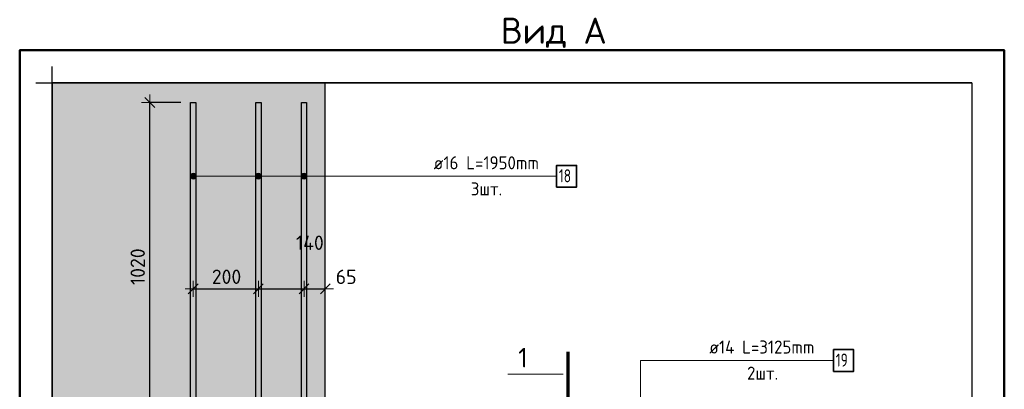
# Model space of a CAD drawing. Header units: millimetres. Extents: x -17997 to 37135, y 45383 to 72408.
# Tile 49 of 67: x 28939 to 31959, y 56308 to 57442. Entities that reach past the tile are written whole.
import ezdxf

# ---------------------------------------------------------------- set-up
doc = ezdxf.new("R2010")
doc.units = ezdxf.units.MM
doc.header["$PDMODE"] = 65
for name, color, linetype, lineweight in [('Standard', 7, 'Continuous', 25), ('Арм.стержн.горизонт. 2', 202, 'Continuous', 35), ('Размерная линия_ общее', 7, 'Continuous', 13)]:
    doc.layers.add(name, color=color, linetype=linetype, lineweight=lineweight)
doc.layers.add('Арм.стержн. вертикальными 2', color=7, linetype='Continuous', lineweight=35, true_color=0x006e00)
doc.styles.add('ISOCPEUR', font='ISOCPEUR')
doc.dimstyles.new('DIMSTYLE_11', dxfattribs={"dimtxt": 44, "dimasz": 50, "dimexe": 0, "dimexo": 0, "dimgap": 22, "dimtad": 2, "dimdec": 0, "dimrnd": 5, "dimzin": 12, "dimdsep": 46, "dimtxsty": 'ISOCPEUR', "dimblk1": 'ALL_ML_STRICH', "dimblk2": 'ALL_ML_STRICH', "dimsah": 1, "dimcen": 0, "dimclrd": 7, "dimclre": 256, "dimclrt": 7, "dimadec": 0, "dimazin": 0, "dimtfac": 1, "dimtdec": 0, "dimtix": 1, "dimtmove": 2, "dimatfit": 3, "dimfxl": 0, "dimtvp": 1.2, "dimtzin": 0, "dimlwd": 0, "dimlwe": -3, "dimarcsym": 0})
doc.dimstyles.new('DIMSTYLE_3', dxfattribs={"dimtxt": 44, "dimasz": 50, "dimexe": 0, "dimexo": 0, "dimgap": 22, "dimtad": 2, "dimdec": 0, "dimrnd": 5, "dimzin": 12, "dimdsep": 46, "dimtxsty": 'ISOCPEUR', "dimblk1": 'ALL_ML_STRICH', "dimblk2": 'ALL_ML_STRICH', "dimsah": 1, "dimcen": 0, "dimclrd": 7, "dimclre": 256, "dimclrt": 7, "dimadec": 0, "dimazin": 0, "dimtfac": 1, "dimtdec": 0, "dimtix": 1, "dimtmove": 2, "dimatfit": 3, "dimfxl": 0, "dimtzin": 0, "dimlwd": 0, "dimlwe": -3, "dimarcsym": 0})

# ---------------------------------------------------------------- blocks, each defined once
blk = doc.blocks.new('ALL_ML_STRICH')
at = {"color": 0, "linetype": 'ByBlock', "lineweight": -2}
for p, q in [((-1, 0), (0.5, 0)), ((-0.3, -0.3), (0.3, 0.3)), ((0, -0.5), (0, 0.5))]:
    blk.add_line(p, q, dxfattribs=at)
blk = doc.blocks.new('*D222')
at = {"layer": 'DEFPOINTS', "color": 7, "linetype": 'Continuous', "lineweight": 13, "transparency": 33554687}
for p in [(29452.8, 57187.8), (29315.8, 56167.8), (29337.6, 56167.8)]:
    blk.add_point(p, dxfattribs=at)
at = {"layer": 'Размерная линия_ общее', "color": 253, "linetype": 'Continuous', "lineweight": -2, "true_color": 0xa0a0a0, "transparency": 33554687}
for p, q in [((29432.8, 57187.8), (29337.6, 57187.8)), ((29335.8, 56167.8), (29337.6, 56167.8))]:
    blk.add_line(p, q, dxfattribs=at)
at = {"layer": 'Размерная линия_ общее', "color": 7, "linetype": 'Continuous', "lineweight": -2, "transparency": 33554687}
blk.add_line((29337.6, 56167.8), (29337.6, 57187.8), dxfattribs=at)
at = {"layer": 'Размерная линия_ общее', "color": 7, "linetype": 'Continuous', "lineweight": 13, "transparency": 33554687, "xscale": 50, "yscale": 50, "zscale": 50}
for p, rotation in [((29337.6, 57187.8), 90), ((29337.6, 56167.8), 270)]:
    blk.add_blockref('ALL_ML_STRICH', p, dxfattribs=dict(at, rotation=rotation))
at = {"layer": 'Размерная линия_ общее', "color": 7, "linetype": 'Continuous', "lineweight": 13, "transparency": 33554687, "insert": (29300.6, 56684.4), "char_height": 44, "width": 176, "attachment_point": 5, "rotation": 90, "style": 'ISOCPEUR'}
blk.add_mtext('\\A1;{1020}', dxfattribs=at)
blk = doc.blocks.new('*D225')
at = {"layer": 'DEFPOINTS', "color": 7, "linetype": 'Continuous', "lineweight": 13, "transparency": 33554687}
for p in [(29470.8, 56659.6), (29670.8, 56651.1), (29470.8, 56616.5)]:
    blk.add_point(p, dxfattribs=at)
at = {"layer": 'Размерная линия_ общее', "color": 253, "linetype": 'Continuous', "lineweight": -2, "true_color": 0xa0a0a0, "transparency": 33554687}
for p, q in [((29470.8, 56616.5), (29470.8, 56616.5)), ((29670.8, 56616.5), (29670.8, 56616.5))]:
    blk.add_line(p, q, dxfattribs=at)
at = {"layer": 'Размерная линия_ общее', "color": 7, "linetype": 'Continuous', "lineweight": -2, "transparency": 33554687}
blk.add_line((29470.8, 56616.5), (29670.8, 56616.5), dxfattribs=at)
at = {"layer": 'Размерная линия_ общее', "color": 7, "linetype": 'Continuous', "lineweight": 13, "transparency": 33554687, "xscale": 50, "yscale": 50, "zscale": 50, "rotation": 180}
blk.add_blockref('ALL_ML_STRICH', (29470.8, 56616.5), dxfattribs=at)
at = {"layer": 'Размерная линия_ общее', "color": 7, "linetype": 'Continuous', "lineweight": 13, "transparency": 33554687, "xscale": 50, "yscale": 50, "zscale": 50}
blk.add_blockref('ALL_ML_STRICH', (29670.8, 56616.5), dxfattribs=at)
at = {"layer": 'Размерная линия_ общее', "color": 7, "linetype": 'Continuous', "lineweight": 13, "transparency": 33554687, "insert": (29573, 56653.5), "char_height": 44, "width": 132, "attachment_point": 5, "style": 'ISOCPEUR'}
blk.add_mtext('\\A1;{200}', dxfattribs=at)
blk = doc.blocks.new('*D226')
at = {"layer": 'DEFPOINTS', "color": 7, "linetype": 'Continuous', "lineweight": 13, "transparency": 33554687}
for p in [(29670.8, 56651.1), (29810.8, 56635.2), (29670.8, 56616.5)]:
    blk.add_point(p, dxfattribs=at)
at = {"layer": 'Размерная линия_ общее', "color": 253, "linetype": 'Continuous', "lineweight": -2, "true_color": 0xa0a0a0, "transparency": 33554687}
for p, q in [((29670.8, 56616.5), (29670.8, 56616.5)), ((29810.8, 56616.5), (29810.8, 56616.5))]:
    blk.add_line(p, q, dxfattribs=at)
at = {"layer": 'Размерная линия_ общее', "color": 7, "linetype": 'Continuous', "lineweight": -2, "transparency": 33554687}
blk.add_line((29670.8, 56616.5), (29810.8, 56616.5), dxfattribs=at)
at = {"layer": 'Размерная линия_ общее', "color": 7, "linetype": 'Continuous', "lineweight": 13, "transparency": 33554687, "xscale": 50, "yscale": 50, "zscale": 50, "rotation": 180}
blk.add_blockref('ALL_ML_STRICH', (29670.8, 56616.5), dxfattribs=at)
at = {"layer": 'Размерная линия_ общее', "color": 7, "linetype": 'Continuous', "lineweight": 13, "transparency": 33554687, "xscale": 50, "yscale": 50, "zscale": 50}
blk.add_blockref('ALL_ML_STRICH', (29810.8, 56616.5), dxfattribs=at)
at = {"layer": 'Размерная линия_ общее', "color": 7, "linetype": 'Continuous', "lineweight": 13, "transparency": 33554687, "insert": (29828.6, 56757.8), "char_height": 44, "width": 132, "attachment_point": 5, "style": 'ISOCPEUR'}
blk.add_mtext('\\A1;{140}', dxfattribs=at)
blk = doc.blocks.new('*D227')
at = {"layer": 'DEFPOINTS', "color": 7, "linetype": 'Continuous', "lineweight": 13, "transparency": 33554687}
for p in [(29810.8, 56635.2), (29875.8, 56635.2), (29810.8, 56616.5)]:
    blk.add_point(p, dxfattribs=at)
at = {"layer": 'Размерная линия_ общее', "color": 253, "linetype": 'Continuous', "lineweight": -2, "true_color": 0xa0a0a0, "transparency": 33554687}
for p, q in [((29810.8, 56616.5), (29810.8, 56616.5)), ((29875.8, 56616.5), (29875.8, 56616.5))]:
    blk.add_line(p, q, dxfattribs=at)
at = {"layer": 'Размерная линия_ общее', "color": 7, "linetype": 'Continuous', "lineweight": -2, "transparency": 33554687}
blk.add_line((29810.8, 56616.5), (29875.8, 56616.5), dxfattribs=at)
at = {"layer": 'Размерная линия_ общее', "color": 7, "linetype": 'Continuous', "lineweight": 13, "transparency": 33554687, "xscale": 50, "yscale": 50, "zscale": 50, "rotation": 180}
blk.add_blockref('ALL_ML_STRICH', (29810.8, 56616.5), dxfattribs=at)
at = {"layer": 'Размерная линия_ общее', "color": 7, "linetype": 'Continuous', "lineweight": 13, "transparency": 33554687, "xscale": 50, "yscale": 50, "zscale": 50}
blk.add_blockref('ALL_ML_STRICH', (29875.8, 56616.5), dxfattribs=at)
at = {"layer": 'Размерная линия_ общее', "color": 7, "linetype": 'Continuous', "lineweight": 13, "transparency": 33554687, "insert": (29940, 56653.3), "char_height": 44, "width": 88, "attachment_point": 5, "style": 'ISOCPEUR'}
blk.add_mtext('\\A1;{65}', dxfattribs=at)

msp = doc.modelspace()

# ---------------------------------------------------------------- hatches: boundary and pattern name
at = {"linetype": 'Continuous', "lineweight": 13, "transparency": 33554687}
msp.add_hatch(color=7, dxfattribs=at).paths.add_polyline_path([(29875.8, 57247.8), (29038.6, 57247.8), (29038.6, 56167.8), (29875.8, 56167.8)])
at = {"layer": 'Арм.стержн. вертикальными 2', "linetype": 'Continuous', "lineweight": 13, "transparency": 33554687}
for points in [[(29463, 56957.2), (29463, 56966.2), (29461.8, 56961.7)], [(29466.3, 56953.9), (29466.3, 56969.4), (29463, 56966.2)], [(29466.3, 56953.9), (29463, 56966.2), (29463, 56957.2)], [(29470.8, 56952.7), (29470.8, 56970.7), (29466.3, 56969.4)], [(29470.8, 56952.7), (29466.3, 56969.4), (29466.3, 56953.9)], [(29475.3, 56953.9), (29475.3, 56969.4), (29470.8, 56970.7)], [(29475.3, 56953.9), (29470.8, 56970.7), (29470.8, 56952.7)], [(29478.5, 56957.2), (29478.5, 56966.2), (29475.3, 56969.4)], [(29478.5, 56957.2), (29475.3, 56969.4), (29475.3, 56953.9)], [(29478.5, 56966.2), (29478.5, 56957.2), (29479.8, 56961.7)], [(29663, 56957.2), (29663, 56966.2), (29661.8, 56961.7)], [(29666.3, 56953.9), (29666.3, 56969.4), (29663, 56966.2)], [(29666.3, 56953.9), (29663, 56966.2), (29663, 56957.2)], [(29670.8, 56952.7), (29670.8, 56970.7), (29666.3, 56969.4)], [(29670.8, 56952.7), (29666.3, 56969.4), (29666.3, 56953.9)], [(29675.3, 56953.9), (29675.3, 56969.4), (29670.8, 56970.7)], [(29675.3, 56953.9), (29670.8, 56970.7), (29670.8, 56952.7)], [(29678.5, 56957.2), (29678.5, 56966.2), (29675.3, 56969.4)], [(29678.5, 56957.2), (29675.3, 56969.4), (29675.3, 56953.9)], [(29678.5, 56966.2), (29678.5, 56957.2), (29679.8, 56961.7)], [(29803, 56957.2), (29803, 56966.2), (29801.8, 56961.7)], [(29806.3, 56953.9), (29806.3, 56969.4), (29803, 56966.2)], [(29806.3, 56953.9), (29803, 56966.2), (29803, 56957.2)], [(29810.8, 56952.7), (29810.8, 56970.7), (29806.3, 56969.4)], [(29810.8, 56952.7), (29806.3, 56969.4), (29806.3, 56953.9)], [(29815.3, 56953.9), (29815.3, 56969.4), (29810.8, 56970.7)], [(29815.3, 56953.9), (29810.8, 56970.7), (29810.8, 56952.7)], [(29818.5, 56957.2), (29818.5, 56966.2), (29815.3, 56969.4)], [(29818.5, 56957.2), (29815.3, 56969.4), (29815.3, 56953.9)], [(29818.5, 56966.2), (29818.5, 56957.2), (29819.8, 56961.7)]]:
    msp.add_hatch(color=7, dxfattribs=at).paths.add_polyline_path(points)

# ---------------------------------------------------------------- linework, layer by layer
at = {"color": 7, "linetype": 'Continuous', "lineweight": 25, "transparency": 33554687}
for p, q in [((29038.6, 56117.8), (29038.6, 57297.8)), ((28988.6, 57247.8), (29925.8, 57247.8)), ((29875.8, 56167.8), (29875.8, 57247.8))]:
    msp.add_line(p, q, dxfattribs=at)
at = {"color": 52, "linetype": 'Continuous', "lineweight": -3, "transparency": 33554687}
for p, q in [((29038.6, 57247.8), (29038.6, 52797.8)), ((29038.6, 57247.8), (29038.6, 52797.8)), ((29038.6, 57247.8), (31858.6, 57247.8)), ((31858.6, 57247.8), (29038.6, 57247.8)), ((31858.6, 57247.8), (31858.6, 52797.8)), ((31858.6, 57247.8), (31858.6, 52797.8))]:
    msp.add_line(p, q, dxfattribs=at)
at = {"layer": 'Standard', "color": 7, "linetype": 'Continuous', "lineweight": 70, "transparency": 33554687}
msp.add_line((30621.3, 56262.7), (30621.3, 56423.5), dxfattribs=at)
at = {"layer": 'Standard', "color": 7, "linetype": 'Continuous', "lineweight": 13, "transparency": 33554687}
msp.add_line((30605.3, 56355), (30435.7, 56355), dxfattribs=at)
at = {"layer": 'Standard', "color": 7, "linetype": 'Continuous', "lineweight": 50, "transparency": 33554687}
msp.add_lwpolyline([(28938.6, 52697.8), (31958.6, 52697.8), (31958.6, 57347.8), (28938.6, 57347.8), (28938.6, 52697.8)], dxfattribs=at)
at = {"layer": 'Арм.стержн. вертикальными 2', "color": 7, "linetype": 'Continuous', "lineweight": 13, "transparency": 33554687}
for p, q in [((29461.8, 56961.7), (29461.8, 56961.7)), ((29470.8, 56970.7), (29470.8, 56970.7)), ((29999.6, 56961.7), (29470.8, 56961.7)), ((29479.8, 56961.7), (29479.8, 56961.7)), ((29661.8, 56961.7), (29661.8, 56961.7)), ((29670.8, 56970.7), (29670.8, 56970.7)), ((29999.6, 56961.7), (29670.8, 56961.7)), ((29679.8, 56961.7), (29679.8, 56961.7)), ((29801.8, 56961.7), (29801.8, 56961.7)), ((29810.8, 56970.7), (29810.8, 56970.7)), ((29999.6, 56961.7), (29810.8, 56961.7)), ((29819.8, 56961.7), (29819.8, 56961.7)), ((29999.6, 56961.7), (30585.6, 56961.7)), ((29470.8, 56952.7), (29470.8, 56952.7)), ((29670.8, 56952.7), (29670.8, 56952.7)), ((29810.8, 56952.7), (29810.8, 56952.7))]:
    msp.add_line(p, q, dxfattribs=at)
at = {"layer": 'Арм.стержн. вертикальными 2', "color": 7, "linetype": 'Continuous', "lineweight": 25, "transparency": 33554687}
for points in [[(29478.8, 57187.8), (29478.8, 55237.8), (29462.8, 55237.8), (29462.8, 57187.8), (29478.8, 57187.8)], [(29678.8, 57187.8), (29678.8, 55237.8), (29662.8, 55237.8), (29662.8, 57187.8), (29678.8, 57187.8)], [(29818.8, 57187.8), (29818.8, 55237.8), (29802.8, 55237.8), (29802.8, 57187.8), (29818.8, 57187.8)]]:
    msp.add_lwpolyline(points, dxfattribs=at)
at = {"layer": 'Арм.стержн. вертикальными 2', "color": 7, "linetype": 'Continuous', "lineweight": 35, "transparency": 33554687}
msp.add_lwpolyline([(30585.6, 56928.3), (30646.9, 56928.3), (30646.9, 56995), (30585.6, 56995), (30585.6, 56928.3)], dxfattribs=at)
at = {"layer": 'Арм.стержн. вертикальными 2', "color": 7, "linetype": 'Continuous', "lineweight": 13, "transparency": 33554687}
for centre in [(29470.8, 56961.7), (29670.8, 56961.7), (29810.8, 56961.7)]:
    msp.add_circle(centre, 9, dxfattribs=at)
at = {"layer": 'Арм.стержн.горизонт. 2', "color": 7, "linetype": 'Continuous', "lineweight": 13, "transparency": 33554687}
for q in [(30842.8, 55775.8), (31434.8, 56396.7), (30842.8, 55575.8)]:
    msp.add_line((30842.8, 56396.7), q, dxfattribs=at)
at = {"layer": 'Арм.стержн.горизонт. 2', "color": 7, "linetype": 'Continuous', "lineweight": 35, "transparency": 33554687}
msp.add_lwpolyline([(31434.8, 56363.3), (31496.2, 56363.3), (31496.2, 56430), (31434.8, 56430), (31434.8, 56363.3)], dxfattribs=at)

# ---------------------------------------------------------------- texts
at = {"layer": 'Standard', "color": 7, "linetype": 'Continuous', "lineweight": 13, "transparency": 33554687, "style": 'ISOCPEUR'}
for s, insert, char_height, width, attachment_point in [('\\A1;{\\fISOCPEUR|i0|b0;\\H80.000000;\\W1.000000;\\C7;Вид А}\\P', (30576.8, 57401.7), 80, 333.949, 5), ('\\A1;{\\fISOCPEUR|i0|b0;\\H60.000000;\\W1.000000;\\C7;1}\\P', (30467.4, 56375.6), 60, 46.667, 7)]:
    msp.add_mtext(s, dxfattribs=dict(at, insert=insert, char_height=char_height, width=width, attachment_point=attachment_point))
at = {"layer": 'Арм.стержн. вертикальными 2', "color": 7, "linetype": 'Continuous', "lineweight": 25, "transparency": 33554687, "char_height": 40, "attachment_point": 7, "style": 'ISOCPEUR'}
for s, insert, width in [('\\W0.94;ø16 L=1950mm ', (30208.2, 56983), 382.615), ('\\W0.75;18', (30592.2, 56943), 62.971), ('\\W0.94;3шт. ', (30322.2, 56903), 154.838)]:
    msp.add_mtext(s, dxfattribs=dict(at, insert=insert, width=width))
at = {"layer": 'Арм.стержн.горизонт. 2', "color": 7, "linetype": 'Continuous', "lineweight": 25, "transparency": 33554687, "char_height": 40, "attachment_point": 7, "style": 'ISOCPEUR'}
for s, insert, width in [('\\W0.94;ø14 L=3125mm ', (31053.5, 56418), 386.635), ('\\W0.75;19', (31441.5, 56378), 62.971), ('\\W0.94;2шт. ', (31169.5, 56338), 154.838)]:
    msp.add_mtext(s, dxfattribs=dict(at, insert=insert, width=width))

# ---------------------------------------------------------------- dimensions: what is measured, and where the dimension line sits
at = {"layer": 'Размерная линия_ общее', "color": 7, "linetype": 'Continuous', "lineweight": 13, "transparency": 33554687}
dim = msp.add_linear_dim(base=(29337.6, 57187.8), p1=(29335.8, 56167.8), p2=(29432.8, 57187.8), angle=90, dimstyle='DIMSTYLE_3', override={"dimpost": '<>', "dimclrd": 7, "dimclre": 253, "dimclrt": 7, "dimlwd": 0, "dimlwe": 65533}, dxfattribs=at)
dim.commit()
dim.dimension.update_dxf_attribs({"geometry": '*D222', "text_midpoint": (29300.6, 56684.4), "dimtype": 160})
for base, p1, p2, dimstyle, picture, middle in [((29810.8, 56616.5), (29670.8, 56616.5), (29810.8, 56616.5), 'DIMSTYLE_3', '*D226', (29828.6, 56757.8)), ((29670.8, 56616.5), (29470.8, 56616.5), (29670.8, 56616.5), 'DIMSTYLE_3', '*D225', (29573, 56653.5)), ((29875.8, 56616.5), (29810.8, 56616.5), (29875.8, 56616.5), 'DIMSTYLE_11', '*D227', (29940, 56653.3))]:
    dim = msp.add_linear_dim(base=base, p1=p1, p2=p2, dimstyle=dimstyle, override={"dimpost": '<>', "dimclrd": 7, "dimclre": 253, "dimclrt": 7, "dimlwd": 0, "dimlwe": 65533}, dxfattribs=at)
    dim.commit()
    dim.dimension.update_dxf_attribs({"geometry": picture, "text_midpoint": middle, "dimtype": 160})

doc.saveas('drawing.dxf')
